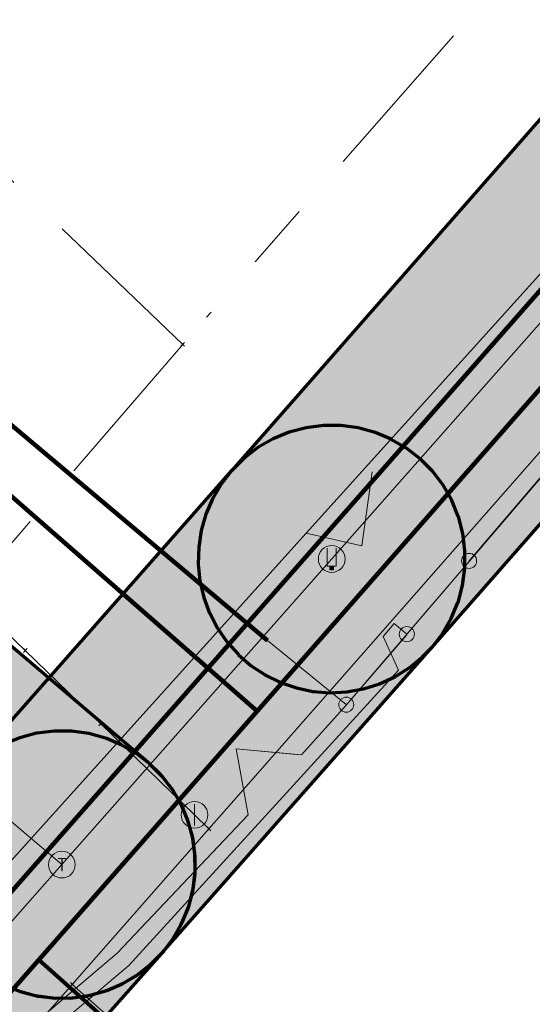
# Model space of a CAD drawing. Extents: x 73120 to 113741, y 434688 to 489241.
# Tile 17 of 256: x 99543.56 to 99551.24, y 474699.43 to 474714.16. Entities that reach past the tile are written whole.
import ezdxf
from ezdxf.enums import TextEntityAlignment as Align
from ezdxf.lldxf.tags import DXFTag

# ---------------------------------------------------------------- set-up
doc = ezdxf.new("R2010")
doc.units = 0
doc.header["$LTSCALE"] = 0.5
doc.linetypes.add('RI-OVERIG', pattern=[17, 5, -2, 2, -2, 0, -2, 2, -2])
for name, color, linetype, lineweight in [('B-WE-KL-DATA-G', 90, 'KL-DATA-N', 18), ('B-WE-KL-DATA_KABELBED-G', 90, 'Continuous', 100), ('B-WE-KL-DATA_MANTELBUIS-G', 90, 'Continuous', 100), ('B-WE-KL-ET_LS-G', 190, 'KL-LS-N', 18), ('B-WE-KL-ET_LS_HULPSTUK-S', 190, 'Continuous', 25), ('B-WE-KL-ET_LS_MANTELBUIS-G', 190, 'Continuous', 100), ('B-WE-KL-GAS_LD-G', 50, 'KL-GAS-LD-N', 18), ('B-WE-KL-GAS_LD_HULPSTUK-S', 50, 'Continuous', 25), ('B-WE-KL-WATER-G', 170, 'KL-WATER-N', 18), ('B-WE-KL-WATER_HULPSTUK-S', 170, 'Continuous', 25), ('B-WE-RI-VRIJVERVAL-G', 210, 'RI-OVERIG', 18), ('B-WE-RI-VRIJVERVAL_HULPSTUK-S', 210, 'Continuous', 25)]:
    doc.layers.add(name, color=color, linetype=linetype, lineweight=lineweight)
doc.layers.add('B-WE-OG-INFO_EIS VOORZORGSMAATREGEL-GV', color=7, linetype='Continuous', lineweight=70, true_color=0xfa194b)
doc.layers.add('B-WE-OG-INFO_EIS VOORZORGSMAATREGEL-V', color=7, linetype='Continuous', lineweight=18, true_color=0xfa194b, transparency=0.8)
doc.styles.add('NLCS-ISO', font='NLCS-ISO.ttf')
tags = doc.linetypes.add('KL-DATA-N', pattern='A,4,-1,[101,NLCS.SHX,S=0.5,R=0,X=0,Y=0],-1,4,-1,["D",Standard,S=1,R=0,X=-0.25,Y=-0.5],-1.5', length=12.5).pattern_tags.tags
tags[18] = DXFTag(74, 10)
tags = doc.linetypes.add('KL-GAS-LD-N', pattern='A,4,-1,[69,NLCS.SHX,S=0.5,R=0,X=0,Y=0],-1,4,-1,["L",Standard,S=1,R=0,X=0.25,Y=-0.5],-2', length=13).pattern_tags.tags
tags[18] = DXFTag(74, 10)
tags = doc.linetypes.add('KL-LS-N', pattern='A,4,-1,[103,NLCS.SHX,S=0.75,R=0,X=0,Y=0],-1,4,-1,["L",Standard,S=1,R=0,X=0,Y=-0.5],-2', length=13).pattern_tags.tags
tags[18] = DXFTag(74, 10)
doc.linetypes.add('KL-WATER-N', pattern='A,7,-0.5,[168,NLCS.SHX,S=0.75,R=0,X=0.75,Y=0],-2', length=9.5)

# ---------------------------------------------------------------- blocks, each defined once
blk = doc.blocks.new('SKL-WTB_HULP_AFSLUITER-SO')
at = {"color": 0, "linetype": 'ByBlock', "lineweight": 18}
blk.add_lwpolyline([(0, 0.8), (0, -0.8)], dxfattribs=at)
blk.add_circle((0, 0), 1, dxfattribs=at)
at = {"color": 0, "linetype": 'ByBlock', "lineweight": 18, "style": 'NLCS-ISO', "flags": 1}
for tag, p in [('TYPE', (1.5, 0)), ('LABEL', (1.5, -1.5)), ('OMSCHRIJVING', (1.5, -3))]:
    blk.add_attdef(tag, p, '', height=1, dxfattribs=at)
blk = doc.blocks.new('SKL-WTB_HULP_OVERIG-SO')
at = {"color": 0, "linetype": 'ByBlock', "lineweight": 18}
for points in [[(-0.141, 0.141), (0.141, -0.141)], [(0.141, 0.141), (-0.141, -0.141)]]:
    blk.add_lwpolyline(points, dxfattribs=at)
at = {"color": 0, "linetype": 'ByBlock', "lineweight": 18, "style": 'NLCS-ISO', "flags": 1}
for tag, p in [('TYPE', (1.5, 0)), ('LABEL', (1.5, -1.5)), ('OMSCHRIJVING', (1.5, -3))]:
    blk.add_attdef(tag, p, '', height=1, dxfattribs=at)
blk = doc.blocks.new('SKL-WTB_HULP_SIFON-SO')
at = {"linetype": 'ByBlock', "lineweight": 18}
h = blk.add_hatch(color=0, dxfattribs=at)
h.dxf.hatch_style = 1
h.paths.add_polyline_path([(0.133, -0.533), (-0.133, -0.533), (-0.133, -0.8), (0.133, -0.8)])
at = {"color": 0, "linetype": 'ByBlock', "lineweight": 18}
blk.add_lwpolyline([(0.333, 0.8), (0.333, -0.533), (-0.333, -0.533), (-0.333, 0.8)], dxfattribs=at)
blk.add_lwpolyline([(0.133, -0.8), (-0.133, -0.8), (-0.133, -0.533), (0.133, -0.533)], close=True, dxfattribs=at)
blk.add_circle((0, 0), 1, dxfattribs=at)
at = {"color": 0, "linetype": 'ByBlock', "lineweight": 18, "style": 'NLCS-ISO', "flags": 1}
for tag, p in [('TYPE', (1.5, 0)), ('LABEL', (1.5, -1.5)), ('OMSCHRIJVING', (1.5, -3))]:
    blk.add_attdef(tag, p, '', height=1, dxfattribs=at)
blk = doc.blocks.new('SKL-WTB_HULP_T STUK-SO')
at = {"color": 0, "linetype": 'ByBlock', "lineweight": 18}
blk.add_circle((0, 0), 1, dxfattribs=at)
at = {"color": 0, "linetype": 'ByBlock', "lineweight": -2, "style": 'NLCS-ISO'}
blk.add_text('T', height=1, dxfattribs=at).set_placement((0, 0), align=Align.MIDDLE_CENTER)
at = {"color": 0, "linetype": 'ByBlock', "lineweight": 18, "style": 'NLCS-ISO', "flags": 1}
for tag, p in [('TYPE', (1.5, 0)), ('LABEL', (1.5, -1.5)), ('OMSCHRIJVING', (1.5, -3))]:
    blk.add_attdef(tag, p, '', height=1, dxfattribs=at)
blk = doc.blocks.new('SKL-WTB_HULP_MOF-SO')
at = {"linetype": 'ByBlock', "lineweight": 18}
h = blk.add_hatch(color=0, dxfattribs=at)
h.dxf.hatch_style = 1
h.paths.add_polyline_path([(-0.5625, 0, 1), (0.5625, 0, 1)])
at = {"color": 0, "linetype": 'ByBlock', "lineweight": 18}
blk.add_circle((0, 0), 0.5625, dxfattribs=at)
at = {"color": 0, "linetype": 'ByBlock', "lineweight": 18, "style": 'NLCS-ISO', "flags": 1}
for tag, p in [('TYPE', (1.5, 0)), ('LABEL', (1.5, -1.5)), ('OMSCHRIJVING', (1.5, -3))]:
    blk.add_attdef(tag, p, '', height=1, dxfattribs=at)
blk = doc.blocks.new('SRI-HULP_OVERIG-SO')
at = {"color": 0, "linetype": 'ByBlock', "lineweight": 18}
for points in [[(-0.141, 0.141), (0.141, -0.141)], [(0.141, 0.141), (-0.141, -0.141)]]:
    blk.add_lwpolyline(points, dxfattribs=at)
at = {"color": 0, "linetype": 'ByBlock', "lineweight": 18, "style": 'NLCS-ISO', "flags": 1}
for tag, p in [('TYPE', (1.5, 0)), ('LABEL', (1.5, -1.5)), ('OMSCHRIJVING', (1.5, -3))]:
    blk.add_attdef(tag, p, '', height=1, dxfattribs=at)

msp = doc.modelspace()

# ---------------------------------------------------------------- hatches: boundary and pattern name
at = {"layer": 'B-WE-OG-INFO_EIS VOORZORGSMAATREGEL-V'}
for points in [[(99548.456, 474704.102), (99548.457, 474704.102), (99548.705, 474704.146), (99548.706, 474704.146), (99548.946, 474704.221), (99548.947, 474704.221), (99549.176, 474704.326), (99549.177, 474704.327), (99549.391, 474704.459), (99549.392, 474704.46), (99549.587, 474704.618), (99549.588, 474704.619), (99549.735, 474704.769), (99549.735, 474704.769), (99561.35, 474717.997), (99565.722, 474722.533), (99565.722, 474722.534), (99577.975, 474737.021), (99588.374, 474748.621), (99590.516, 474748.675), (99591.566, 474747.737), (99591.567, 474747.736), (99591.867, 474747.515), (99591.869, 474747.514), (99592.213, 474747.35), (99592.214, 474747.35), (99592.456, 474747.279), (99592.457, 474747.278), (99592.705, 474747.238), (99592.707, 474747.238), (99593.019, 474747.236), (99593.019, 474747.236), (99593.08, 474747.237), (99593.081, 474747.237), (99593.33, 474747.276), (99593.331, 474747.277), (99593.694, 474747.394), (99593.695, 474747.395), (99593.696, 474747.395), (99594.022, 474747.575), (99594.024, 474747.576), (99594.317, 474747.82), (99594.318, 474747.821), (99599.699, 474753.693), (99599.699, 474753.694), (99599.857, 474753.89), (99599.858, 474753.891), (99599.99, 474754.105), (99599.99, 474754.106), (99600.094, 474754.335), (99600.095, 474754.336), (99600.169, 474754.577), (99600.169, 474754.578), (99600.212, 474754.826), (99600.212, 474754.827), (99600.224, 474755.078), (99600.224, 474755.08), (99600.203, 474755.33), (99600.203, 474755.332), (99600.151, 474755.578), (99600.151, 474755.579), (99600.069, 474755.817), (99600.068, 474755.818), (99599.956, 474756.043), (99599.956, 474756.045), (99599.816, 474756.254), (99599.816, 474756.255), (99599.651, 474756.445), (99599.65, 474756.446), (99599.463, 474756.614), (99599.462, 474756.615), (99599.255, 474756.758), (99599.254, 474756.759), (99599.03, 474756.874), (99599.029, 474756.875), (99598.793, 474756.961), (99598.792, 474756.962), (99598.546, 474757.018), (99598.545, 474757.018), (99598.295, 474757.043), (99598.294, 474757.043), (99598.042, 474757.036), (99598.041, 474757.036), (99597.792, 474756.997), (99597.791, 474756.997), (99597.549, 474756.927), (99597.548, 474756.926), (99597.317, 474756.827), (99597.316, 474756.826), (99597.1, 474756.698), (99597.098, 474756.697), (99596.9, 474756.543), (99596.899, 474756.542), (99596.749, 474756.395), (99596.749, 474756.395), (99592.757, 474752.036), (99592.391, 474752.342), (99592.389, 474752.342), (99592.174, 474752.472), (99592.172, 474752.472), (99591.942, 474752.573), (99591.941, 474752.573), (99591.699, 474752.645), (99591.698, 474752.645), (99591.45, 474752.685), (99591.449, 474752.685), (99591.207, 474752.693), (99591.206, 474752.693), (99587.41, 474752.597), (99587.41, 474752.597), (99587.159, 474752.575), (99587.158, 474752.575), (99586.912, 474752.521), (99586.911, 474752.521), (99586.674, 474752.437), (99586.673, 474752.436), (99586.448, 474752.323), (99586.447, 474752.322), (99586.239, 474752.181), (99586.238, 474752.18), (99585.973, 474751.934), (99585.972, 474751.933), (99574.939, 474739.626), (99574.939, 474739.626), (99562.711, 474725.167), (99558.376, 474720.671), (99558.375, 474720.671), (99546.729, 474707.409), (99546.729, 474707.408), (99546.575, 474707.209), (99546.574, 474707.208), (99546.447, 474706.991), (99546.447, 474706.99), (99546.348, 474706.759), (99546.347, 474706.758), (99546.278, 474706.516), (99546.278, 474706.514), (99546.24, 474706.266), (99546.24, 474706.264), (99546.234, 474706.013), (99546.234, 474706.012), (99546.259, 474705.761), (99546.259, 474705.76), (99546.316, 474705.515), (99546.317, 474705.514), (99546.404, 474705.278), (99546.405, 474705.277), (99546.521, 474705.054), (99546.522, 474705.053), (99546.665, 474704.846), (99546.666, 474704.845), (99546.835, 474704.658), (99546.836, 474704.657), (99547.026, 474704.493), (99547.027, 474704.493), (99547.237, 474704.354), (99547.239, 474704.353), (99547.464, 474704.242), (99547.465, 474704.242), (99547.703, 474704.16), (99547.705, 474704.16), (99547.951, 474704.109), (99547.952, 474704.109), (99548.203, 474704.089), (99548.204, 474704.089)], [(99544.354, 474699.524), (99544.355, 474699.524), (99544.613, 474699.562), (99544.614, 474699.562), (99544.864, 474699.634), (99544.866, 474699.634), (99545.104, 474699.738), (99545.106, 474699.738), (99545.329, 474699.872), (99545.33, 474699.873), (99545.534, 474700.035), (99545.535, 474700.036), (99545.716, 474700.223), (99545.717, 474700.224), (99545.872, 474700.433), (99545.872, 474700.434), (99545.999, 474700.662), (99545.999, 474700.663), (99546.095, 474700.905), (99546.095, 474700.906), (99546.159, 474701.159), (99546.159, 474701.16), (99546.189, 474701.419), (99546.189, 474701.42), (99546.184, 474701.68), (99546.184, 474701.681), (99546.146, 474701.939), (99546.146, 474701.94), (99546.074, 474702.19), (99546.074, 474702.192), (99545.97, 474702.43), (99545.97, 474702.432), (99545.836, 474702.655), (99545.835, 474702.656), (99545.673, 474702.86), (99545.672, 474702.861), (99545.485, 474703.042), (99545.485, 474703.042), (99540.222, 474707.506), (99540.221, 474707.507), (99540.012, 474707.662), (99540.011, 474707.662), (99539.783, 474707.789), (99539.782, 474707.789), (99539.54, 474707.885), (99539.539, 474707.885), (99539.286, 474707.949), (99539.285, 474707.949), (99539.027, 474707.979), (99539.025, 474707.979), (99538.765, 474707.974), (99538.764, 474707.974), (99538.506, 474707.936), (99538.505, 474707.936), (99538.255, 474707.864), (99538.253, 474707.864), (99538.015, 474707.76), (99538.013, 474707.76), (99537.79, 474707.626), (99537.789, 474707.625), (99537.585, 474707.463), (99537.584, 474707.462), (99537.403, 474707.275), (99537.402, 474707.274), (99537.247, 474707.065), (99537.247, 474707.064), (99537.12, 474706.836), (99537.12, 474706.835), (99537.024, 474706.593), (99537.024, 474706.592), (99536.96, 474706.339), (99536.96, 474706.338), (99536.931, 474706.08), (99536.93, 474706.078), (99536.935, 474705.818), (99536.935, 474705.817), (99536.973, 474705.559), (99536.973, 474705.558), (99537.045, 474705.308), (99537.045, 474705.306), (99537.149, 474705.068), (99537.149, 474705.066), (99537.283, 474704.843), (99537.284, 474704.842), (99537.446, 474704.638), (99537.447, 474704.637), (99537.634, 474704.456), (99537.634, 474704.456), (99542.897, 474699.992), (99542.898, 474699.991), (99543.107, 474699.836), (99543.108, 474699.836), (99543.336, 474699.709), (99543.337, 474699.709), (99543.579, 474699.613), (99543.58, 474699.613), (99543.833, 474699.549), (99543.834, 474699.549), (99544.092, 474699.52), (99544.094, 474699.519)], [(99544.315, 474699.521), (99544.573, 474699.554), (99544.574, 474699.554), (99544.826, 474699.621), (99544.827, 474699.621), (99545.068, 474699.72), (99545.069, 474699.72), (99545.295, 474699.849), (99545.296, 474699.85), (99545.503, 474700.008), (99545.504, 474700.009), (99545.689, 474700.192), (99545.69, 474700.193), (99549.731, 474704.764), (99549.731, 474704.765), (99549.89, 474704.971), (99549.891, 474704.972), (99550.022, 474705.197), (99550.023, 474705.198), (99550.123, 474705.438), (99550.124, 474705.439), (99550.192, 474705.691), (99550.192, 474705.692), (99550.227, 474705.95), (99550.227, 474705.951), (99550.228, 474706.211), (99550.228, 474706.213), (99550.195, 474706.471), (99550.195, 474706.472), (99550.129, 474706.724), (99550.128, 474706.725), (99550.029, 474706.966), (99550.029, 474706.967), (99549.9, 474707.193), (99549.899, 474707.194), (99549.741, 474707.401), (99549.74, 474707.402), (99549.557, 474707.587), (99549.556, 474707.588), (99549.35, 474707.747), (99549.349, 474707.748), (99549.124, 474707.879), (99549.123, 474707.88), (99548.883, 474707.98), (99548.882, 474707.981), (99548.63, 474708.049), (99548.629, 474708.049), (99548.371, 474708.084), (99548.37, 474708.084), (99548.11, 474708.085), (99548.108, 474708.085), (99547.85, 474708.052), (99547.849, 474708.052), (99547.597, 474707.986), (99547.596, 474707.985), (99547.355, 474707.886), (99547.354, 474707.886), (99547.128, 474707.757), (99547.127, 474707.756), (99546.92, 474707.598), (99546.919, 474707.597), (99546.734, 474707.414), (99546.733, 474707.414), (99542.693, 474702.842), (99542.692, 474702.841), (99542.533, 474702.635), (99542.532, 474702.634), (99542.401, 474702.409), (99542.4, 474702.408), (99542.3, 474702.168), (99542.299, 474702.167), (99542.231, 474701.915), (99542.231, 474701.914), (99542.196, 474701.656), (99542.196, 474701.655), (99542.195, 474701.395), (99542.195, 474701.393), (99542.228, 474701.135), (99542.228, 474701.134), (99542.295, 474700.882), (99542.295, 474700.881), (99542.394, 474700.64), (99542.394, 474700.639), (99542.523, 474700.413), (99542.524, 474700.412), (99542.682, 474700.205), (99542.683, 474700.204), (99542.866, 474700.019), (99542.867, 474700.018), (99543.073, 474699.859), (99543.074, 474699.858), (99543.299, 474699.727), (99543.3, 474699.726), (99543.54, 474699.626), (99543.541, 474699.626), (99543.793, 474699.557), (99543.794, 474699.557), (99544.052, 474699.522), (99544.053, 474699.522), (99544.313, 474699.521)], [(99543.39, 474698.487), (99543.649, 474698.519), (99543.65, 474698.519), (99543.902, 474698.585), (99543.903, 474698.585), (99544.144, 474698.683), (99544.145, 474698.684), (99544.372, 474698.812), (99544.373, 474698.813), (99544.58, 474698.97), (99544.581, 474698.971), (99544.766, 474699.154), (99544.767, 474699.154), (99545.686, 474700.188), (99545.686, 474700.189), (99545.846, 474700.394), (99545.847, 474700.395), (99545.979, 474700.62), (99545.979, 474700.621), (99546.08, 474700.861), (99546.081, 474700.862), (99546.15, 474701.113), (99546.15, 474701.114), (99546.186, 474701.372), (99546.186, 474701.374), (99546.188, 474701.634), (99546.187, 474701.635), (99546.155, 474701.894), (99546.155, 474701.895), (99546.089, 474702.147), (99546.089, 474702.148), (99545.991, 474702.389), (99545.99, 474702.39), (99545.862, 474702.617), (99545.861, 474702.618), (99545.704, 474702.825), (99545.703, 474702.826), (99545.52, 474703.011), (99545.519, 474703.012), (99545.314, 474703.172), (99545.313, 474703.173), (99545.088, 474703.305), (99545.087, 474703.305), (99544.847, 474703.406), (99544.846, 474703.407), (99544.595, 474703.476), (99544.594, 474703.476), (99544.336, 474703.512), (99544.334, 474703.512), (99544.074, 474703.514), (99544.073, 474703.513), (99543.814, 474703.481), (99543.813, 474703.481), (99543.561, 474703.415), (99543.56, 474703.415), (99543.319, 474703.317), (99543.318, 474703.316), (99543.091, 474703.188), (99543.09, 474703.187), (99542.883, 474703.03), (99542.882, 474703.029), (99542.697, 474702.846), (99542.696, 474702.846), (99541.777, 474701.812), (99541.777, 474701.811), (99541.617, 474701.606), (99541.616, 474701.605), (99541.485, 474701.38), (99541.484, 474701.379), (99541.383, 474701.139), (99541.382, 474701.138), (99541.313, 474700.887), (99541.313, 474700.886), (99541.277, 474700.628), (99541.277, 474700.626), (99541.276, 474700.366), (99541.276, 474700.365), (99541.308, 474700.107), (99541.308, 474700.105), (99541.374, 474699.853), (99541.374, 474699.852), (99541.472, 474699.611), (99541.473, 474699.61), (99541.601, 474699.383), (99541.602, 474699.382), (99541.759, 474699.175), (99541.76, 474699.174), (99541.943, 474698.989), (99541.944, 474698.988), (99542.149, 474698.828), (99542.15, 474698.827), (99542.375, 474698.696), (99542.376, 474698.695), (99542.616, 474698.594), (99542.617, 474698.593), (99542.868, 474698.524), (99542.87, 474698.524), (99543.127, 474698.488), (99543.129, 474698.488), (99543.389, 474698.486)]]:
    msp.add_hatch(color=256, dxfattribs=at).paths.add_polyline_path(points)

# ---------------------------------------------------------------- linework, layer by layer
at = {"layer": 'B-WE-KL-DATA-G', "flags": 128}
for points in [[(99585.3, 474732.455), (99577.952, 474739.016), (99569.781, 474729.703), (99567.017, 474726.543), (99558.38, 474716.667), (99552.367, 474709.792), (99547.114, 474703.813), (99539.662, 474710.32), (99539.503, 474710.986), (99538.641, 474712.014), (99534.804, 474715.381), (99534.497, 474715.031)], [(99575.745, 474724.988), (99574.883, 474725.219), (99569.781, 474729.703), (99567.017, 474726.543), (99558.38, 474716.667), (99552.367, 474709.792), (99547.114, 474703.813), (99539.662, 474710.32), (99539.503, 474710.986), (99538.641, 474712.014), (99534.804, 474715.381), (99534.497, 474715.031)], [(99572.507, 474721.311), (99572.108, 474722.068), (99567.017, 474726.543), (99558.38, 474716.667), (99552.367, 474709.792), (99547.114, 474703.813), (99539.662, 474710.32), (99539.503, 474710.986), (99538.641, 474712.014), (99534.804, 474715.381), (99534.497, 474715.031)], [(99565.774, 474710.097), (99558.38, 474716.667), (99552.367, 474709.792), (99547.114, 474703.813), (99539.662, 474710.32), (99539.503, 474710.986), (99538.641, 474712.014), (99534.804, 474715.381), (99534.497, 474715.031)], [(99603.696, 474583.796), (99603.359, 474583.411), (99588.101, 474596.546), (99588.941, 474597.743), (99588.857, 474598.218), (99551.672, 474628.953), (99548.969, 474625.683), (99548.566, 474625.196), (99548.06, 474625.556), (99519.817, 474651.415), (99510.262, 474660.164), (99510.492, 474662.273), (99511.984, 474663.911), (99518.422, 474671.164), (99525.089, 474678.75), (99527.023, 474680.95), (99531.273, 474685.787), (99542.55, 474698.619), (99543.845, 474700.093), (99547.114, 474703.813), (99539.662, 474710.32), (99539.503, 474710.986), (99538.641, 474712.014), (99534.804, 474715.381), (99534.497, 474715.031)], [(99525.784, 474664.695), (99518.422, 474671.164), (99525.089, 474678.75), (99527.023, 474680.95), (99531.273, 474685.787), (99542.55, 474698.619), (99543.845, 474700.093), (99547.114, 474703.813), (99539.662, 474710.32), (99539.503, 474710.986), (99538.641, 474712.014), (99534.804, 474715.381), (99534.497, 474715.031)], [(99530.309, 474674.142), (99525.089, 474678.75), (99527.023, 474680.95), (99531.273, 474685.787), (99542.55, 474698.619), (99543.845, 474700.093), (99547.114, 474703.813), (99539.662, 474710.32), (99539.503, 474710.986), (99538.641, 474712.014), (99534.804, 474715.381), (99534.497, 474715.031)], [(99541, 474677), (99536.509, 474681.164), (99531.273, 474685.787), (99542.55, 474698.619), (99543.845, 474700.093), (99547.114, 474703.813), (99539.662, 474710.32), (99539.503, 474710.986), (99538.641, 474712.014), (99534.804, 474715.381), (99534.497, 474715.031)], [(99557.571, 474704.351), (99557.938, 474704.762), (99552.367, 474709.792), (99547.114, 474703.813), (99539.662, 474710.32), (99539.503, 474710.986), (99538.641, 474712.014), (99534.804, 474715.381), (99534.497, 474715.031)], [(99550, 474684), (99549.416, 474692.585), (99549.232, 474695.293), (99543.845, 474700.093), (99547.114, 474703.813), (99539.662, 474710.32), (99539.503, 474710.986), (99538.641, 474712.014), (99534.804, 474715.381), (99534.497, 474715.031)], [(99554.988, 474690.029), (99553.827, 474688.708), (99549.416, 474692.585), (99542.55, 474698.619), (99543.845, 474700.093), (99547.114, 474703.813), (99539.662, 474710.32), (99539.503, 474710.986), (99538.641, 474712.014), (99534.804, 474715.381), (99534.497, 474715.031)]]:
    msp.add_lwpolyline(points, dxfattribs=at)
at = {"layer": 'B-WE-KL-DATA_KABELBED-G', "flags": 128}
for points in [[(99554.716, 474713.931), (99543.041, 474700.672), (99530.35, 474686.729), (99512.369, 474664.716), (99512.161, 474664.438), (99511.979, 474664.144), (99511.822, 474663.834), (99511.693, 474663.512), (99511.593, 474663.181), (99511.522, 474662.841), (99511.481, 474662.497), (99511.47, 474662.15), (99511.489, 474661.804)], [(99539.662, 474710.32), (99547.114, 474703.813)], [(99547.114, 474703.813), (99552.367, 474709.792)], [(99543.845, 474700.093), (99547.114, 474703.813)], [(99542.55, 474698.619), (99543.845, 474700.093)], [(99543.845, 474700.093), (99549.232, 474695.293)]]:
    msp.add_lwpolyline(points, dxfattribs=at)
at = {"layer": 'B-WE-KL-DATA_MANTELBUIS-G', "flags": 128}
msp.add_lwpolyline([(99547.114, 474703.813), (99541.013, 474709.14)], dxfattribs=at)
at = {"layer": 'B-WE-KL-ET_LS-G', "flags": 128}
for points in [[(99504.88, 474668.93), (99506.4, 474670.66), (99507.47, 474671.92), (99508.64, 474670.93), (99513.22, 474667.06), (99514.19, 474666.22), (99514.66, 474666.73), (99518.44, 474671.8), (99521.85, 474675.89), (99522.18, 474676.26), (99523.63, 474677.92), (99524.49, 474678.89), (99531.17, 474685.99), (99534.879, 474690.22), (99539.57, 474695.57), (99545.02, 474700.19), (99546.98, 474702.26), (99546.8, 474703.25), (99547.78, 474703.16), (99548.45, 474703.9), (99550.29, 474706.05), (99564.94, 474723.16), (99567.91, 474726.54), (99577.06, 474737.8), (99581.53, 474742.81), (99583.58, 474745.3), (99589.58, 474752.11), (99591.83, 474753.31), (99598.54, 474747.33), (99620.82, 474727.77), (99631.64, 474718.35), (99632.69, 474719.39), (99634.11, 474720.85), (99655.15, 474744.46), (99664.79, 474755.82), (99667.94, 474759.31), (99668.08, 474765.78), (99670.14, 474770.78), (99673.84, 474771.69), (99683.59, 474772.75), (99683.93, 474773.07), (99689.83, 474779.93), (99695.14, 474786.12), (99698.41, 474789.99), (99698.07, 474790.35), (99693.67, 474794.09), (99693.24, 474793.47), (99693.23, 474793.46)], [(99506.4, 474670.67), (99506.4, 474670.66), (99507.47, 474671.92), (99508.64, 474670.93), (99513.22, 474667.06), (99514.19, 474666.22), (99514.66, 474666.73), (99518.44, 474671.8), (99521.85, 474675.89), (99522.18, 474676.26), (99522.51, 474676.64), (99523.63, 474677.92), (99524.49, 474678.89), (99531.17, 474685.99), (99534.879, 474690.22), (99539.57, 474695.57), (99545.02, 474700.19), (99546.98, 474702.26), (99546.8, 474703.25), (99547.65, 474703.17), (99547.78, 474703.16), (99548.45, 474703.9), (99550.29, 474706.05), (99564.94, 474723.16), (99567.91, 474726.54), (99577.06, 474737.8), (99581.53, 474742.81), (99583.58, 474745.3), (99589.44, 474751.95), (99589.58, 474752.11), (99591.83, 474753.31), (99598.54, 474747.33), (99620.82, 474727.77), (99631.64, 474718.35), (99632.69, 474719.39), (99634.11, 474720.85), (99655.15, 474744.46), (99664.79, 474755.82), (99667.94, 474759.31), (99668.08, 474765.78), (99670.14, 474770.78), (99673.84, 474771.69), (99683.59, 474772.75), (99683.93, 474773.07), (99695.14, 474786.12), (99698.41, 474789.99), (99698.07, 474790.35), (99693.67, 474794.09), (99693.24, 474793.47)], [(99584.414, 474776.044), (99584.485, 474775.899), (99591.855, 474760.872), (99593.492, 474758.753), (99593.789, 474758.37), (99593.231, 474757.599), (99589.631, 474752.625), (99588.791, 474751.466), (99587.34, 474751.124), (99584.362, 474747.707), (99566.804, 474727.554), (99564.805, 474725.26), (99547.85, 474706.474), (99542.672, 474700.737), (99523.617, 474679.054), (99521.785, 474676.969), (99511.75, 474664.341), (99510.405, 474661.508), (99511.126, 474658.291), (99511.374, 474658.07), (99533.276, 474638.673), (99548.71, 474625.004), (99551.735, 474628.533), (99554.735, 474626.041), (99574.281, 474609.803), (99588.755, 474597.779), (99586.018, 474593.962), (99595.922, 474586.128), (99626.068, 474562.284), (99633.728, 474556.225), (99636.636, 474553.925), (99637.625, 474553.143), (99638.218, 474552.674), (99656.846, 474538.143), (99676.911, 474522.492), (99696.665, 474507.083)], [(99548.45, 474703.91), (99548.45, 474703.9), (99549.35, 474704.95), (99549.35, 474704.96), (99549.35, 474704.95), (99549.357, 474704.964), (99550.29, 474706.05), (99550.29, 474706.06), (99552.743, 474708.923), (99560.88, 474718.42), (99560.88, 474718.43), (99560.88, 474718.42), (99560.9, 474718.44), (99561.127, 474718.711), (99564.94, 474723.16), (99564.94, 474723.17)], [(99539.11, 474711.79), (99540.91, 474710.22), (99547.27, 474704.87), (99548.45, 474703.91)], [(99547.85, 474706.474), (99548.681, 474706.286), (99548.837, 474707.395)], [(99549.357, 474704.964), (99549.169, 474705.125), (99549.003, 474704.93), (99549.231, 474704.428), (99545.192, 474700.008), (99543.812, 474698.839), (99548.5, 474694.471), (99554.27, 474689.33), (99554.935, 474690.076)], [(99523.63, 474677.93), (99523.63, 474677.92), (99523.64, 474677.93), (99523.84, 474678.15), (99524.49, 474678.89), (99524.49, 474678.9), (99524.49, 474678.89), (99525.09, 474679.53), (99525.09, 474679.54), (99525.09, 474679.53), (99525.6, 474680.07), (99525.6, 474680.08), (99525.6, 474680.07), (99529.35, 474684.05), (99529.36, 474684.05), (99529.35, 474684.05), (99530.975, 474685.788), (99531.17, 474685.99), (99534.879, 474690.22), (99538.47, 474694.31), (99538.48, 474694.31), (99538.47, 474694.31), (99539.57, 474695.57), (99541.25, 474697), (99545.02, 474700.19), (99545.37, 474700.56), (99545.37, 474700.57), (99545.37, 474700.56), (99546.98, 474702.26), (99546.8, 474703.25), (99547.78, 474703.16), (99548.45, 474703.9), (99548.45, 474703.91)]]:
    msp.add_lwpolyline(points, dxfattribs=at)
at = {"layer": 'B-WE-KL-ET_LS_MANTELBUIS-G', "flags": 128}
msp.add_lwpolyline([(99540.91, 474710.21), (99547.27, 474704.87)], dxfattribs=at)
at = {"layer": 'B-WE-KL-GAS_LD-G', "flags": 128}
for points in [[(99598.224, 474755.044), (99592.898, 474749.229), (99591.257, 474750.694), (99587.461, 474750.598), (99581.9, 474744.411), (99580.944, 474743.348), (99576.466, 474738.334), (99569.557, 474730.164), (99567.885, 474728.188), (99567.104, 474727.264), (99564.195, 474723.825), (99560.587, 474720.086), (99559.878, 474719.351), (99551.487, 474709.773), (99548.232, 474706.089)], [(99548.232, 474706.089), (99544.191, 474701.517)], [(99538.928, 474705.981), (99544.191, 474701.517)], [(99543.272, 474700.483), (99543.347, 474700.563), (99544.191, 474701.517)]]:
    msp.add_lwpolyline(points, dxfattribs=at)
at = {"layer": 'B-WE-KL-WATER-G', "flags": 128}
for points in [[(99607.93, 474802.921), (99609.406, 474801.626), (99615.022, 474796.698), (99615.924, 474795.906), (99620.23, 474792.128), (99627.672, 474785.598), (99632.051, 474781.756), (99633.87, 474780.04), (99634.234, 474779.697), (99637.965, 474776.176), (99638.419, 474775.778), (99640.94, 474773.57), (99641.263, 474773.287), (99641.422, 474773.148), (99641.587, 474773.003), (99641.719, 474772.888), (99642.118, 474772.562), (99642.135, 474772.55), (99642.308, 474769.767), (99641.655, 474769.019), (99641.548, 474768.896), (99638.852, 474765.812), (99634.07, 474760.388), (99633.989, 474760.296), (99631.24, 474757.178), (99630.777, 474756.653), (99624.599, 474749.645), (99617.92, 474742.069), (99614.482, 474738.168), (99611.638, 474734.942), (99607.798, 474734.823), (99601.398, 474740.462), (99596.634, 474745.156), (99590.479, 474750.568), (99587.936, 474749.706), (99587.076, 474748.731), (99581.823, 474742.772), (99580.409, 474741.143), (99579.251, 474739.809), (99569.404, 474728.457), (99567.491, 474726.252), (99567.36, 474726.101), (99564.87, 474723.23), (99560.403, 474718.08), (99554.112, 474710.829), (99551.843, 474708.249), (99546.657, 474702.352), (99546.393, 474702.052), (99544.346, 474699.724), (99543.621, 474698.9), (99541.11, 474696.044), (99540.516, 474695.369), (99536.224, 474690.489), (99533.118, 474686.958), (99532.524, 474686.283), (99530.609, 474684.105), (99525.405, 474678.188), (99525.008, 474677.738), (99523.782, 474676.342), (99518.348, 474670.164), (99517.744, 474669.478), (99517.349, 474669.027), (99513.386, 474664.522), (99512.48, 474663.591), (99512.2, 474663.303), (99511.989, 474663.086)], [(99544.775, 474703.622), (99543.642, 474704.72), (99543.369, 474704.985), (99542.955, 474705.387), (99542.444, 474705.883), (99541.031, 474707.254)], [(99544.775, 474703.622), (99546.178, 474702.261), (99546.393, 474702.052)], [(99544.346, 474699.724), (99545.894, 474698.362), (99546.617, 474697.726), (99547.941, 474697.811), (99550.658, 474695.39)]]:
    msp.add_lwpolyline(points, dxfattribs=at)
at = {"layer": 'B-WE-OG-INFO_EIS VOORZORGSMAATREGEL-GV', "flags": 128}
for points in [[(99558.375, 474720.671), (99546.729, 474707.409), (99546.729, 474707.408), (99546.575, 474707.209), (99546.574, 474707.208), (99546.447, 474706.991), (99546.447, 474706.99), (99546.348, 474706.759), (99546.347, 474706.758), (99546.278, 474706.516), (99546.278, 474706.514), (99546.24, 474706.266), (99546.24, 474706.264), (99546.234, 474706.013), (99546.234, 474706.012), (99546.259, 474705.761), (99546.259, 474705.76), (99546.316, 474705.515), (99546.317, 474705.514), (99546.404, 474705.278), (99546.405, 474705.277), (99546.521, 474705.054), (99546.522, 474705.053), (99546.665, 474704.846), (99546.666, 474704.845), (99546.835, 474704.658), (99546.836, 474704.657), (99547.026, 474704.493), (99547.027, 474704.493), (99547.237, 474704.354), (99547.239, 474704.353), (99547.464, 474704.242), (99547.465, 474704.242), (99547.703, 474704.16), (99547.705, 474704.16), (99547.951, 474704.109), (99547.952, 474704.109), (99548.203, 474704.089), (99548.204, 474704.089), (99548.456, 474704.102), (99548.457, 474704.102), (99548.705, 474704.146), (99548.706, 474704.146), (99548.946, 474704.221), (99548.947, 474704.221), (99549.176, 474704.326), (99549.177, 474704.327), (99549.391, 474704.459), (99549.392, 474704.46), (99549.587, 474704.618), (99549.588, 474704.619), (99549.735, 474704.769), (99549.735, 474704.769), (99561.35, 474717.997)], [(99543.541, 474699.626), (99543.793, 474699.557), (99543.794, 474699.557), (99544.052, 474699.522), (99544.053, 474699.522), (99544.313, 474699.521), (99544.315, 474699.521), (99544.573, 474699.554), (99544.574, 474699.554), (99544.826, 474699.621), (99544.827, 474699.621), (99545.068, 474699.72), (99545.069, 474699.72), (99545.295, 474699.849), (99545.296, 474699.85), (99545.503, 474700.008), (99545.504, 474700.009), (99545.689, 474700.192), (99545.69, 474700.193), (99549.731, 474704.764), (99549.731, 474704.765), (99549.89, 474704.971), (99549.891, 474704.972), (99550.022, 474705.197), (99550.023, 474705.198), (99550.123, 474705.438), (99550.124, 474705.439), (99550.192, 474705.691), (99550.192, 474705.692), (99550.227, 474705.95), (99550.227, 474705.951), (99550.228, 474706.211), (99550.228, 474706.213), (99550.195, 474706.471), (99550.195, 474706.472), (99550.129, 474706.724), (99550.128, 474706.725), (99550.029, 474706.966), (99550.029, 474706.967), (99549.9, 474707.193), (99549.899, 474707.194), (99549.741, 474707.401), (99549.74, 474707.402), (99549.557, 474707.587), (99549.556, 474707.588), (99549.35, 474707.747), (99549.349, 474707.748), (99549.124, 474707.879), (99549.123, 474707.88), (99548.883, 474707.98), (99548.882, 474707.981), (99548.63, 474708.049), (99548.629, 474708.049), (99548.371, 474708.084), (99548.37, 474708.084), (99548.11, 474708.085), (99548.108, 474708.085), (99547.85, 474708.052), (99547.849, 474708.052), (99547.597, 474707.986), (99547.596, 474707.985), (99547.355, 474707.886), (99547.354, 474707.886), (99547.128, 474707.757), (99547.127, 474707.756), (99546.92, 474707.598), (99546.919, 474707.597), (99546.734, 474707.414), (99546.733, 474707.414), (99542.693, 474702.842)], [(99543.337, 474699.709), (99543.579, 474699.613), (99543.58, 474699.613), (99543.833, 474699.549), (99543.834, 474699.549), (99544.092, 474699.52), (99544.094, 474699.519), (99544.354, 474699.524), (99544.355, 474699.524), (99544.613, 474699.562), (99544.614, 474699.562), (99544.864, 474699.634), (99544.866, 474699.634), (99545.104, 474699.738), (99545.106, 474699.738), (99545.329, 474699.872), (99545.33, 474699.873), (99545.534, 474700.035), (99545.535, 474700.036), (99545.716, 474700.223), (99545.717, 474700.224), (99545.872, 474700.433), (99545.872, 474700.434), (99545.999, 474700.662), (99545.999, 474700.663), (99546.095, 474700.905), (99546.095, 474700.906), (99546.159, 474701.159), (99546.159, 474701.16), (99546.189, 474701.419), (99546.189, 474701.42), (99546.184, 474701.68), (99546.184, 474701.681), (99546.146, 474701.939), (99546.146, 474701.94), (99546.074, 474702.19), (99546.074, 474702.192), (99545.97, 474702.43), (99545.97, 474702.432), (99545.836, 474702.655), (99545.835, 474702.656), (99545.673, 474702.86), (99545.672, 474702.861), (99545.485, 474703.042), (99545.485, 474703.042), (99540.222, 474707.506)], [(99544.767, 474699.154), (99545.686, 474700.188), (99545.686, 474700.189), (99545.846, 474700.394), (99545.847, 474700.395), (99545.979, 474700.62), (99545.979, 474700.621), (99546.08, 474700.861), (99546.081, 474700.862), (99546.15, 474701.113), (99546.15, 474701.114), (99546.186, 474701.372), (99546.186, 474701.374), (99546.188, 474701.634), (99546.187, 474701.635), (99546.155, 474701.894), (99546.155, 474701.895), (99546.089, 474702.147), (99546.089, 474702.148), (99545.991, 474702.389), (99545.99, 474702.39), (99545.862, 474702.617), (99545.861, 474702.618), (99545.704, 474702.825), (99545.703, 474702.826), (99545.52, 474703.011), (99545.519, 474703.012), (99545.314, 474703.172), (99545.313, 474703.173), (99545.088, 474703.305), (99545.087, 474703.305), (99544.847, 474703.406), (99544.846, 474703.407), (99544.595, 474703.476), (99544.594, 474703.476), (99544.336, 474703.512), (99544.334, 474703.512), (99544.074, 474703.514), (99544.073, 474703.513), (99543.814, 474703.481), (99543.813, 474703.481), (99543.561, 474703.415), (99543.56, 474703.415), (99543.319, 474703.317)]]:
    msp.add_lwpolyline(points, dxfattribs=at)
at = {"layer": 'B-WE-RI-VRIJVERVAL-G', "flags": 128}
for points in [[(99567.08, 474733.3), (99546, 474709.3)], [(99546, 474709.3), (99535.128, 474719.718)], [(99546, 474709.3), (99526.1, 474686.2)]]:
    msp.add_lwpolyline(points, dxfattribs=at)

# ---------------------------------------------------------------- block references
at = {"layer": 'B-WE-KL-ET_LS_HULPSTUK-S', "xscale": 0.2, "yscale": 0.2, "zscale": 0.2}
for p in [(99550.29, 474706.06), (99549.357, 474704.964), (99548.45, 474703.91)]:
    msp.add_blockref('SKL-WTB_HULP_MOF-SO', p, dxfattribs=at)
at = {"layer": 'B-WE-KL-GAS_LD_HULPSTUK-S', "xscale": 0.2, "yscale": 0.2, "zscale": 0.2}
for name, p in [('SKL-WTB_HULP_SIFON-SO', (99548.232, 474706.089)), ('SKL-WTB_HULP_T STUK-SO', (99544.191, 474701.517))]:
    msp.add_blockref(name, p, dxfattribs=at)
at = {"layer": 'B-WE-KL-WATER_HULPSTUK-S', "xscale": 0.2, "yscale": 0.2, "zscale": 0.2}
for name, p in [('SKL-WTB_HULP_OVERIG-SO', (99543.642, 474704.72)), ('SKL-WTB_HULP_OVERIG-SO', (99544.775, 474703.622)), ('SKL-WTB_HULP_AFSLUITER-SO', (99546.178, 474702.261)), ('SKL-WTB_HULP_OVERIG-SO', (99546.393, 474702.052)), ('SKL-WTB_HULP_OVERIG-SO', (99544.346, 474699.724))]:
    msp.add_blockref(name, p, dxfattribs=at)
at = {"layer": 'B-WE-RI-VRIJVERVAL_HULPSTUK-S', "xscale": 0.2, "yscale": 0.2, "zscale": 0.2}
msp.add_blockref('SRI-HULP_OVERIG-SO', (99546, 474709.3), dxfattribs=at)

doc.saveas('drawing.dxf')
